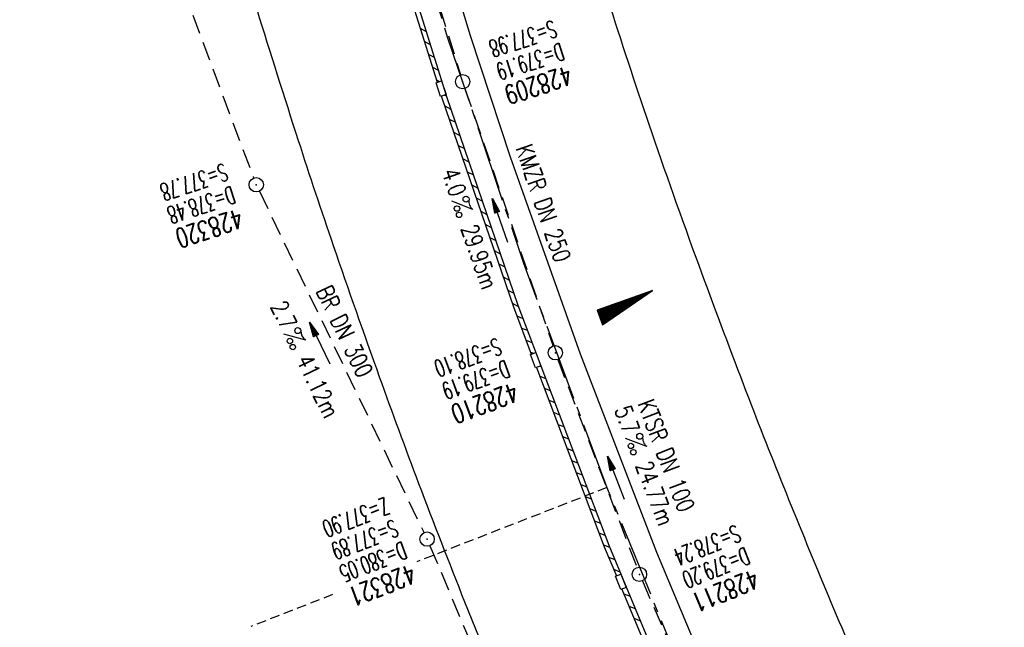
# Model space of a CAD drawing. Extents: x 450316 to 454644, y 428795 to 436505.
# Tile 14 of 256: x 452945 to 453048, y 429873 to 429936. Entities that reach past the tile are written whole.
import ezdxf
from ezdxf.enums import TextEntityAlignment as Align

# ---------------------------------------------------------------- set-up
doc = ezdxf.new("R2010")
doc.units = 0
doc.header["$LTSCALE"] = 2
doc.header["$MEASUREMENT"] = 0
for name, pattern in [('ACHSE', [5.5, 4, -0.5, 0.5, -0.5]), ('AUSGEZOGEN', [0]), ('GESTRICH-X2', [1.5, 1, -0.5]), ('GESTRICHELT', [0.75, 0.5, -0.25])]:
    doc.linetypes.add(name, pattern=pattern)
doc.layers.get('0').update_dxf_attribs({"linetype": 'CONTINUOUS'})
for name, color, linetype in [('ACHSETOP', 1, 'ACHSE'), ('FBR', 8, 'CONTINUOUS'), ('GEF', 1, 'AUSGEZOGEN'), ('HEKTOM', 1, 'GESTRICHELT'), ('KANAL', 7, 'GESTRICH-X2'), ('PFEIL', 7, 'CONTINUOUS'), ('RINNE', 8, 'CONTINUOUS'), ('SCHACHTNR', 6, 'CONTINUOUS'), ('SCHSYMBOL', 7, 'CONTINUOUS'), ('TEXTO', 4, 'CONTINUOUS'), ('TEXTU', 4, 'CONTINUOUS')]:
    doc.layers.add(name, color=color, linetype=linetype)
doc.styles.add('ROMANS', font='romans.shx', dxfattribs={"width": 0.8})

# ---------------------------------------------------------------- blocks, each defined once
blk = doc.blocks.new('GST')
at = {"color": 0}
blk.add_circle((0, 0), 0.75, dxfattribs=at)
blk.add_point((0, 0), dxfattribs=at)
blk = doc.blocks.new('10')
blk.add_blockref('GST', (0, 0))
blk = doc.blocks.new('PROM')
blk.add_line((1.57, 1.82), (0.02, 0.02))
for centre, radius in [((0.32, 1.51), 0.317), ((0.94, 0.29), 0.283), ((1.64, 0.29), 0.283)]:
    blk.add_circle(centre, radius)
blk.add_arc((0.99, 2.68), 1.03, 239.1414, 303.3549)
blk = doc.blocks.new('PFEIL2')
at = {"color": 0}
for p, q in [((0.88, 0), (-2.4, -0.01)), ((0.88, -0.27), (0.88, 0.28)), ((0.88, 0.28), (2.43, 0.01)), ((0.91, 0.27), (0.88, 0.26)), ((0.97, 0.26), (0.88, 0.25)), ((1.02, 0.25), (0.88, 0.23)), ((1.07, 0.24), (0.88, 0.21)), ((1.13, 0.23), (0.88, 0.19)), ((1.18, 0.22), (0.88, 0.17)), ((1.24, 0.21), (0.88, 0.15)), ((1.29, 0.21), (0.88, 0.14)), ((1.34, 0.2), (0.88, 0.12)), ((1.4, 0.19), (0.88, 0.1)), ((1.45, 0.18), (0.88, 0.08)), ((1.51, 0.17), (0.88, 0.06)), ((1.56, 0.16), (0.88, 0.04)), ((1.61, 0.15), (0.88, 0.02)), ((1.67, 0.14), (0.88, 0.01)), ((1.72, 0.13), (0.88, -0.01)), ((1.78, 0.12), (0.88, -0.03)), ((1.83, 0.11), (0.88, -0.05)), ((1.88, 0.1), (0.88, -0.07)), ((1.94, 0.09), (0.88, -0.09)), ((2.05, 0.08), (0.88, -0.12)), ((1.99, 0.08), (0.88, -0.11)), ((2.1, 0.07), (0.88, -0.14)), ((2.15, 0.06), (0.88, -0.16)), ((2.21, 0.05), (0.88, -0.18)), ((2.26, 0.04), (0.88, -0.2)), ((2.32, 0.03), (0.88, -0.22)), ((2.37, 0.02), (0.88, -0.23)), ((2.42, 0.01), (0.88, -0.25)), ((2.43, 0.01), (0.88, -0.27))]:
    blk.add_line(p, q, dxfattribs=at)
blk = doc.blocks.new('*X33')
at = {"color": 0}
for p, q in [((725.83, 193.84), (727.44, 195.45)), ((725.83, 193.85), (727.43, 195.45)), ((725.83, 193.86), (727.42, 195.45)), ((725.83, 193.87), (727.41, 195.45)), ((725.83, 193.88), (727.4, 195.45)), ((725.83, 193.89), (727.39, 195.45)), ((725.83, 193.9), (727.38, 195.45)), ((725.83, 193.91), (727.37, 195.45)), ((725.83, 193.91), (727.37, 195.45)), ((725.83, 193.92), (727.36, 195.45)), ((725.83, 193.93), (727.35, 195.45)), ((725.83, 193.94), (727.34, 195.45)), ((725.83, 193.95), (727.33, 195.45)), ((725.83, 193.96), (727.32, 195.45)), ((725.83, 193.97), (727.31, 195.45)), ((725.83, 193.98), (727.3, 195.45)), ((725.83, 193.99), (727.29, 195.45)), ((725.83, 193.99), (727.29, 195.45)), ((725.83, 194), (727.28, 195.45)), ((725.83, 194.01), (727.27, 195.45)), ((725.83, 194.02), (727.26, 195.45)), ((725.83, 194.03), (727.25, 195.45)), ((725.83, 194.04), (727.24, 195.45)), ((725.83, 194.05), (727.23, 195.45)), ((725.83, 194.06), (727.22, 195.45)), ((725.83, 194.06), (727.21, 195.45)), ((725.83, 194.07), (727.21, 195.45)), ((725.83, 194.08), (727.2, 195.45)), ((725.83, 194.09), (727.19, 195.45)), ((725.83, 194.1), (727.18, 195.45)), ((725.83, 194.11), (727.17, 195.45)), ((725.83, 194.12), (727.16, 195.45)), ((725.83, 194.13), (727.15, 195.45)), ((725.83, 194.14), (727.14, 195.45)), ((725.83, 194.14), (727.14, 195.45)), ((725.83, 194.15), (727.13, 195.45)), ((725.83, 194.16), (727.12, 195.45)), ((725.83, 194.17), (727.11, 195.45)), ((725.83, 194.18), (727.1, 195.45)), ((725.83, 194.19), (727.09, 195.45)), ((725.83, 194.2), (727.08, 195.45)), ((725.83, 194.21), (727.07, 195.45)), ((725.83, 194.21), (727.06, 195.45)), ((725.83, 194.22), (727.06, 195.45)), ((725.83, 194.23), (727.05, 195.45)), ((725.83, 194.24), (727.04, 195.45)), ((725.83, 194.25), (727.03, 195.45)), ((725.83, 194.26), (727.02, 195.45)), ((725.83, 194.27), (727.01, 195.45)), ((725.83, 194.28), (727, 195.45)), ((725.83, 194.29), (726.99, 195.45)), ((725.83, 194.29), (726.99, 195.45)), ((725.83, 194.3), (726.98, 195.45)), ((725.83, 194.31), (726.97, 195.45)), ((725.83, 194.32), (726.96, 195.45)), ((725.83, 194.33), (726.95, 195.45)), ((725.83, 194.34), (726.94, 195.45)), ((725.83, 194.35), (726.93, 195.45)), ((725.83, 194.36), (726.92, 195.45)), ((725.83, 194.37), (726.91, 195.45)), ((725.83, 194.37), (726.91, 195.45)), ((725.83, 194.38), (726.9, 195.45)), ((725.83, 194.39), (726.89, 195.45)), ((725.83, 194.4), (726.88, 195.45)), ((725.83, 194.41), (726.87, 195.45)), ((725.83, 194.42), (726.86, 195.45)), ((725.83, 194.43), (726.85, 195.45)), ((725.83, 194.44), (726.84, 195.45)), ((725.83, 194.44), (726.83, 195.45)), ((725.83, 194.45), (726.83, 195.45)), ((725.83, 194.46), (726.82, 195.45)), ((725.83, 194.47), (726.81, 195.45)), ((725.83, 194.48), (726.8, 195.45)), ((725.83, 194.49), (726.79, 195.45)), ((725.83, 194.5), (726.78, 195.45)), ((725.83, 194.51), (726.77, 195.45)), ((725.83, 194.52), (726.76, 195.45)), ((725.83, 194.52), (726.76, 195.45)), ((725.83, 194.53), (726.75, 195.45)), ((725.83, 194.54), (726.74, 195.45)), ((725.83, 194.55), (726.73, 195.45)), ((725.83, 194.56), (726.72, 195.45)), ((725.83, 194.57), (726.71, 195.45)), ((725.83, 194.58), (726.7, 195.45)), ((725.83, 194.59), (726.69, 195.45)), ((725.83, 194.59), (726.68, 195.45)), ((725.83, 194.6), (726.68, 195.45)), ((725.83, 194.61), (726.67, 195.45)), ((725.83, 194.62), (726.66, 195.45)), ((725.83, 194.63), (726.65, 195.45)), ((725.83, 194.64), (726.64, 195.45)), ((725.83, 194.65), (726.63, 195.45)), ((725.83, 194.66), (726.62, 195.45)), ((725.83, 194.67), (726.61, 195.45)), ((725.83, 194.67), (726.61, 195.45)), ((725.83, 194.68), (726.6, 195.45)), ((725.83, 194.69), (726.59, 195.45)), ((725.83, 194.7), (726.58, 195.45)), ((725.83, 194.71), (726.57, 195.45)), ((725.83, 194.72), (726.56, 195.45)), ((725.83, 194.73), (726.55, 195.45)), ((725.83, 194.74), (726.54, 195.45)), ((725.83, 194.75), (726.53, 195.45)), ((725.83, 194.75), (726.53, 195.45)), ((725.83, 194.76), (726.52, 195.45)), ((725.83, 194.77), (726.51, 195.45)), ((725.83, 194.78), (726.5, 195.45)), ((725.83, 194.79), (726.49, 195.45)), ((725.83, 194.8), (726.48, 195.45)), ((725.83, 194.81), (726.47, 195.45)), ((725.83, 194.82), (726.46, 195.45)), ((725.83, 194.82), (726.45, 195.45)), ((725.83, 194.83), (726.45, 195.45)), ((725.83, 194.84), (726.44, 195.45)), ((725.83, 194.85), (726.43, 195.45)), ((725.83, 194.86), (726.42, 195.45)), ((725.83, 194.87), (726.41, 195.45)), ((725.83, 194.88), (726.4, 195.45)), ((725.83, 194.89), (726.39, 195.45)), ((725.83, 194.9), (726.38, 195.45)), ((725.83, 194.9), (726.38, 195.45)), ((725.83, 194.91), (726.37, 195.45)), ((725.83, 194.92), (726.36, 195.45)), ((725.83, 194.93), (726.35, 195.45)), ((725.83, 194.94), (726.34, 195.45)), ((725.83, 194.95), (726.33, 195.45)), ((725.83, 194.96), (726.32, 195.45)), ((725.83, 194.97), (726.31, 195.45)), ((725.83, 194.98), (726.3, 195.45)), ((725.83, 194.98), (726.3, 195.45)), ((725.83, 194.99), (726.29, 195.45)), ((725.83, 195), (726.28, 195.45)), ((725.83, 195.01), (726.27, 195.45)), ((725.83, 195.02), (726.26, 195.45)), ((725.83, 195.03), (726.25, 195.45)), ((725.83, 195.04), (726.24, 195.45)), ((725.83, 195.05), (726.23, 195.45)), ((725.83, 195.05), (726.22, 195.45)), ((725.83, 195.06), (726.22, 195.45)), ((725.83, 195.07), (726.21, 195.45)), ((725.83, 195.08), (726.2, 195.45)), ((725.83, 195.09), (726.19, 195.45)), ((725.83, 195.1), (726.18, 195.45)), ((725.83, 195.11), (726.17, 195.45)), ((725.83, 195.12), (726.16, 195.45)), ((725.83, 195.13), (726.15, 195.45)), ((725.83, 195.13), (726.15, 195.45)), ((725.83, 195.14), (726.14, 195.45)), ((725.83, 195.15), (726.13, 195.45)), ((725.83, 195.16), (726.12, 195.45)), ((725.83, 195.17), (726.11, 195.45)), ((725.83, 195.18), (726.1, 195.45)), ((725.83, 195.19), (726.09, 195.45)), ((725.83, 195.2), (726.08, 195.45)), ((725.83, 195.2), (726.07, 195.45)), ((725.83, 195.21), (726.07, 195.45)), ((725.83, 195.22), (726.06, 195.45)), ((725.83, 195.23), (726.05, 195.45)), ((725.83, 195.24), (726.04, 195.45)), ((725.83, 195.25), (726.03, 195.45)), ((725.83, 195.26), (726.02, 195.45)), ((725.83, 195.27), (726.01, 195.45)), ((725.83, 195.28), (726, 195.45)), ((725.83, 195.28), (726, 195.45)), ((725.83, 195.29), (725.99, 195.45)), ((725.83, 195.3), (725.98, 195.45)), ((725.83, 195.31), (725.97, 195.45)), ((725.83, 195.32), (725.96, 195.45)), ((725.83, 195.33), (725.95, 195.45)), ((725.83, 195.34), (725.94, 195.45)), ((725.83, 195.35), (725.93, 195.45)), ((725.83, 195.36), (725.92, 195.45)), ((725.83, 195.36), (725.92, 195.45)), ((725.83, 195.37), (725.91, 195.45)), ((725.83, 195.38), (725.9, 195.45)), ((725.83, 195.39), (725.89, 195.45)), ((725.83, 195.4), (725.88, 195.45)), ((725.83, 195.41), (725.87, 195.45)), ((725.83, 195.42), (725.86, 195.45)), ((725.83, 195.43), (725.85, 195.45)), ((725.83, 195.43), (725.84, 195.45)), ((725.83, 195.44), (725.84, 195.45)), ((725.83, 193.83), (727.43, 195.43)), ((725.83, 193.82), (727.43, 195.42)), ((725.83, 193.81), (727.43, 195.41)), ((725.83, 193.8), (727.42, 195.4)), ((725.83, 193.79), (727.42, 195.38)), ((725.83, 193.78), (727.42, 195.37)), ((725.83, 193.77), (727.41, 195.36)), ((725.83, 193.76), (727.41, 195.35)), ((725.83, 193.76), (727.41, 195.34)), ((725.83, 193.75), (727.4, 195.32)), ((725.83, 193.74), (727.4, 195.31)), ((725.83, 193.73), (727.4, 195.3)), ((725.83, 193.72), (727.4, 195.29)), ((725.83, 193.71), (727.39, 195.28)), ((725.83, 193.7), (727.39, 195.26)), ((725.83, 193.69), (727.39, 195.25)), ((725.83, 193.68), (727.38, 195.24)), ((725.83, 193.68), (727.38, 195.23)), ((725.83, 193.67), (727.38, 195.22)), ((725.83, 193.66), (727.37, 195.2)), ((725.83, 193.65), (727.37, 195.19)), ((725.83, 193.64), (727.37, 195.18)), ((725.83, 193.63), (727.36, 195.17)), ((725.83, 193.62), (727.36, 195.16)), ((725.83, 193.61), (727.36, 195.14)), ((725.83, 193.61), (727.35, 195.13)), ((725.83, 193.6), (727.35, 195.12)), ((725.83, 193.59), (727.35, 195.11)), ((725.83, 193.58), (727.34, 195.1)), ((725.83, 193.57), (727.34, 195.08)), ((725.83, 193.56), (727.34, 195.07)), ((725.83, 193.55), (727.34, 195.06)), ((725.83, 193.54), (727.33, 195.05)), ((725.83, 193.53), (727.33, 195.04)), ((725.83, 193.53), (727.33, 195.02)), ((725.83, 193.52), (727.32, 195.01)), ((725.83, 193.51), (727.32, 195)), ((725.83, 193.5), (727.32, 194.99)), ((725.83, 193.49), (727.31, 194.98)), ((725.83, 193.48), (727.31, 194.96)), ((725.83, 193.47), (727.31, 194.95)), ((725.83, 193.46), (727.3, 194.94)), ((725.83, 193.45), (727.3, 194.93)), ((725.83, 193.45), (727.3, 194.92)), ((725.83, 193.44), (727.29, 194.91)), ((725.83, 193.43), (727.29, 194.89)), ((725.83, 193.42), (727.29, 194.88)), ((725.83, 193.41), (727.29, 194.87)), ((725.83, 193.4), (727.28, 194.86)), ((725.83, 193.39), (727.28, 194.85)), ((725.83, 193.38), (727.28, 194.83)), ((725.83, 193.38), (727.27, 194.82)), ((725.83, 193.37), (727.27, 194.81)), ((725.83, 193.36), (727.27, 194.8)), ((725.83, 193.35), (727.26, 194.79)), ((725.83, 193.34), (727.26, 194.77)), ((725.83, 193.33), (727.26, 194.76)), ((725.83, 193.32), (727.25, 194.75)), ((725.83, 193.31), (727.25, 194.74)), ((725.83, 193.3), (727.25, 194.73)), ((725.83, 193.3), (727.24, 194.71)), ((725.83, 193.29), (727.24, 194.7)), ((725.83, 193.28), (727.24, 194.69)), ((725.83, 193.27), (727.23, 194.68)), ((725.83, 193.26), (727.23, 194.67)), ((725.83, 193.25), (727.23, 194.65)), ((725.83, 193.24), (727.23, 194.64)), ((725.83, 193.23), (727.22, 194.63)), ((725.83, 193.22), (727.22, 194.62)), ((725.83, 193.22), (727.22, 194.61)), ((725.83, 193.21), (727.21, 194.59)), ((725.83, 193.2), (727.21, 194.58)), ((725.83, 193.19), (727.21, 194.57)), ((725.83, 193.18), (727.2, 194.56)), ((725.83, 193.17), (727.2, 194.55)), ((725.83, 193.16), (727.2, 194.53)), ((725.83, 193.15), (727.19, 194.52)), ((725.83, 193.15), (727.19, 194.51)), ((725.83, 193.14), (727.19, 194.5)), ((725.83, 193.13), (727.18, 194.49)), ((725.83, 193.12), (727.18, 194.47)), ((725.83, 193.11), (727.18, 194.46)), ((725.83, 193.1), (727.17, 194.45)), ((725.83, 193.09), (727.17, 194.44)), ((725.83, 193.08), (727.17, 194.43)), ((725.83, 193.07), (727.17, 194.41)), ((725.83, 193.07), (727.16, 194.4)), ((725.83, 193.06), (727.16, 194.39)), ((725.83, 193.05), (727.16, 194.38)), ((725.83, 193.04), (727.15, 194.37)), ((725.83, 193.03), (727.15, 194.35)), ((725.83, 193.02), (727.15, 194.34)), ((725.83, 193.01), (727.14, 194.33)), ((725.83, 193), (727.14, 194.32)), ((725.83, 193), (727.14, 194.31)), ((725.83, 192.99), (727.13, 194.29)), ((725.83, 192.98), (727.13, 194.28)), ((725.83, 192.97), (727.13, 194.27)), ((725.83, 192.96), (727.12, 194.26)), ((725.83, 192.95), (727.12, 194.25)), ((725.83, 192.94), (727.12, 194.23)), ((725.83, 192.93), (727.11, 194.22)), ((725.83, 192.92), (727.11, 194.21)), ((725.83, 192.92), (727.11, 194.2)), ((725.83, 192.91), (727.11, 194.19)), ((725.83, 192.9), (727.1, 194.17)), ((725.83, 192.89), (727.1, 194.16)), ((725.83, 192.88), (727.1, 194.15)), ((725.83, 192.87), (727.09, 194.14)), ((725.83, 192.86), (727.09, 194.13)), ((725.83, 192.85), (727.09, 194.11)), ((725.83, 192.84), (727.08, 194.1)), ((725.83, 192.84), (727.08, 194.09)), ((725.83, 192.83), (727.08, 194.08)), ((725.83, 192.82), (727.07, 194.07)), ((725.83, 192.81), (727.07, 194.05)), ((725.83, 192.8), (727.07, 194.04)), ((725.83, 192.79), (727.06, 194.03)), ((725.83, 192.78), (727.06, 194.02)), ((725.83, 192.77), (727.06, 194.01)), ((725.83, 192.77), (727.05, 193.99)), ((725.83, 192.76), (727.05, 193.98)), ((725.83, 192.75), (727.05, 193.97)), ((725.83, 192.74), (727.05, 193.96)), ((725.83, 192.73), (727.04, 193.95)), ((725.83, 192.72), (727.04, 193.93)), ((725.83, 192.71), (727.04, 193.92)), ((725.83, 192.7), (727.03, 193.91)), ((725.83, 192.69), (727.03, 193.9)), ((725.83, 192.69), (727.03, 193.89)), ((725.83, 192.68), (727.02, 193.87)), ((725.83, 192.67), (727.02, 193.86)), ((725.83, 192.66), (727.02, 193.85)), ((725.83, 192.65), (727.01, 193.84)), ((725.83, 192.64), (727.01, 193.83)), ((725.83, 192.63), (727.01, 193.81)), ((725.83, 192.62), (727, 193.8)), ((725.83, 192.62), (727, 193.79)), ((725.83, 192.61), (727, 193.78)), ((725.83, 192.6), (726.99, 193.77)), ((725.83, 192.59), (726.99, 193.75)), ((725.83, 192.58), (726.99, 193.74)), ((725.83, 192.57), (726.99, 193.73)), ((725.83, 192.56), (726.98, 193.72)), ((725.83, 192.55), (726.98, 193.71)), ((725.83, 192.54), (726.98, 193.69)), ((725.83, 192.54), (726.97, 193.68)), ((725.83, 192.53), (726.97, 193.67)), ((725.83, 192.52), (726.97, 193.66)), ((725.83, 192.51), (726.96, 193.65)), ((725.83, 192.5), (726.96, 193.63)), ((725.83, 192.49), (726.96, 193.62)), ((725.83, 192.48), (726.95, 193.61)), ((725.83, 192.47), (726.95, 193.6)), ((725.83, 192.46), (726.95, 193.59)), ((725.83, 192.46), (726.94, 193.57)), ((725.83, 192.45), (726.94, 193.56)), ((725.83, 192.44), (726.94, 193.55)), ((725.83, 192.43), (726.94, 193.54)), ((725.83, 192.42), (726.93, 193.53)), ((725.83, 192.41), (726.93, 193.51)), ((725.83, 192.4), (726.93, 193.5)), ((725.83, 192.39), (726.92, 193.49)), ((725.83, 192.39), (726.92, 193.48)), ((725.83, 192.38), (726.92, 193.47)), ((725.83, 192.37), (726.91, 193.45)), ((725.83, 192.36), (726.91, 193.44)), ((725.83, 192.35), (726.91, 193.43)), ((725.83, 192.34), (726.9, 193.42)), ((725.83, 192.33), (726.9, 193.41)), ((725.83, 192.32), (726.9, 193.39)), ((725.83, 192.31), (726.89, 193.38)), ((725.83, 192.31), (726.89, 193.37)), ((725.83, 192.3), (726.89, 193.36)), ((725.83, 192.29), (726.88, 193.35)), ((725.83, 192.28), (726.88, 193.33)), ((725.83, 192.27), (726.88, 193.32)), ((725.83, 192.26), (726.88, 193.31)), ((725.83, 192.25), (726.87, 193.3)), ((725.83, 192.24), (726.87, 193.29)), ((725.83, 192.24), (726.87, 193.27)), ((725.83, 192.23), (726.86, 193.26)), ((725.83, 192.22), (726.86, 193.25)), ((725.83, 192.21), (726.86, 193.24)), ((725.83, 192.2), (726.85, 193.23)), ((725.83, 192.19), (726.85, 193.21)), ((725.83, 192.18), (726.85, 193.2)), ((725.83, 192.17), (726.84, 193.19)), ((725.83, 192.16), (726.84, 193.18)), ((725.83, 192.16), (726.84, 193.17)), ((725.83, 192.15), (726.83, 193.15)), ((725.83, 192.14), (726.83, 193.14)), ((725.83, 192.13), (726.83, 193.13)), ((725.83, 192.12), (726.82, 193.12)), ((725.83, 192.11), (726.82, 193.11)), ((725.83, 192.1), (726.82, 193.09)), ((725.83, 192.09), (726.82, 193.08)), ((725.83, 192.08), (726.81, 193.07)), ((725.83, 192.08), (726.81, 193.06)), ((725.83, 192.07), (726.81, 193.05)), ((725.83, 192.06), (726.8, 193.03)), ((725.83, 192.05), (726.8, 193.02)), ((725.83, 192.04), (726.8, 193.01)), ((725.83, 192.03), (726.79, 193)), ((725.83, 192.02), (726.79, 192.99)), ((725.83, 192.01), (726.79, 192.97)), ((725.83, 192.01), (726.78, 192.96)), ((725.83, 192), (726.78, 192.95)), ((725.83, 191.99), (726.78, 192.94)), ((725.83, 191.98), (726.77, 192.93)), ((725.83, 191.97), (726.77, 192.91)), ((725.83, 191.96), (726.77, 192.9)), ((725.83, 191.95), (726.76, 192.89)), ((725.83, 191.94), (726.76, 192.88)), ((725.83, 191.93), (726.76, 192.87)), ((725.83, 191.93), (726.76, 192.85)), ((725.83, 191.92), (726.75, 192.84)), ((725.83, 191.91), (726.75, 192.83)), ((725.83, 191.9), (726.75, 192.82)), ((725.83, 191.89), (726.74, 192.81)), ((725.83, 191.88), (726.74, 192.79)), ((725.83, 191.87), (726.74, 192.78)), ((725.83, 191.86), (726.73, 192.77)), ((725.83, 191.85), (726.73, 192.76)), ((725.83, 191.85), (726.73, 192.75)), ((725.83, 191.84), (726.72, 192.73)), ((725.83, 191.83), (726.72, 192.72)), ((725.83, 191.82), (726.72, 192.71)), ((725.83, 191.81), (726.71, 192.7)), ((725.83, 191.8), (726.71, 192.69)), ((725.83, 191.79), (726.71, 192.67)), ((725.83, 191.78), (726.7, 192.66)), ((725.83, 191.78), (726.7, 192.65)), ((725.83, 191.77), (726.7, 192.64)), ((725.83, 191.76), (726.7, 192.63)), ((725.83, 191.75), (726.69, 192.61)), ((725.83, 191.74), (726.69, 192.6)), ((725.83, 191.73), (726.69, 192.59)), ((725.83, 191.72), (726.68, 192.58)), ((725.83, 191.71), (726.68, 192.57)), ((725.83, 191.7), (726.68, 192.55)), ((725.83, 191.7), (726.67, 192.54)), ((725.83, 191.69), (726.67, 192.53)), ((725.83, 191.68), (726.67, 192.52)), ((725.83, 191.67), (726.66, 192.51)), ((725.83, 191.66), (726.66, 192.49)), ((725.83, 191.65), (726.66, 192.48)), ((725.83, 191.64), (726.65, 192.47)), ((725.83, 191.63), (726.65, 192.46)), ((725.83, 191.63), (726.65, 192.45)), ((725.83, 191.62), (726.64, 192.43)), ((725.83, 191.61), (726.64, 192.42)), ((725.83, 191.6), (726.64, 192.41)), ((725.83, 191.59), (726.64, 192.4)), ((725.83, 191.58), (726.63, 192.39)), ((725.83, 191.57), (726.63, 192.37)), ((725.83, 191.56), (726.63, 192.36)), ((725.83, 191.55), (726.62, 192.35)), ((725.83, 191.55), (726.62, 192.34)), ((725.83, 191.54), (726.62, 192.33)), ((725.83, 191.53), (726.61, 192.31)), ((725.83, 191.52), (726.61, 192.3)), ((725.83, 191.51), (726.61, 192.29)), ((725.83, 191.5), (726.6, 192.28)), ((725.83, 191.49), (726.6, 192.27)), ((725.83, 191.48), (726.6, 192.25)), ((725.83, 191.47), (726.59, 192.24)), ((725.83, 191.47), (726.59, 192.23)), ((725.83, 191.46), (726.59, 192.22)), ((725.83, 191.45), (726.59, 192.21)), ((725.83, 191.44), (726.58, 192.19)), ((725.83, 191.43), (726.58, 192.18)), ((725.83, 191.42), (726.58, 192.17)), ((725.83, 191.41), (726.57, 192.16)), ((725.83, 191.4), (726.57, 192.15)), ((725.83, 191.4), (726.57, 192.13)), ((725.83, 191.39), (726.56, 192.12)), ((725.83, 191.38), (726.56, 192.11)), ((725.83, 191.37), (726.56, 192.1)), ((725.83, 191.36), (726.55, 192.09)), ((725.83, 191.35), (726.55, 192.07)), ((725.83, 191.34), (726.55, 192.06)), ((725.83, 191.33), (726.54, 192.05)), ((725.83, 191.32), (726.54, 192.04)), ((725.83, 191.32), (726.54, 192.03)), ((725.83, 191.31), (726.53, 192.01)), ((725.83, 191.3), (726.53, 192)), ((725.83, 191.29), (726.53, 191.99)), ((725.83, 191.28), (726.53, 191.98)), ((725.83, 191.27), (726.52, 191.97)), ((725.83, 191.26), (726.52, 191.95)), ((725.83, 191.25), (726.52, 191.94)), ((725.83, 191.25), (726.51, 191.93)), ((725.83, 191.24), (726.51, 191.92)), ((725.83, 191.23), (726.51, 191.91)), ((725.83, 191.22), (726.5, 191.89)), ((725.83, 191.21), (726.5, 191.88)), ((725.83, 191.2), (726.5, 191.87)), ((725.83, 191.19), (726.49, 191.86)), ((725.83, 191.18), (726.49, 191.85)), ((725.83, 191.17), (726.49, 191.84)), ((725.83, 191.17), (726.48, 191.82)), ((725.83, 191.16), (726.48, 191.81)), ((725.83, 191.15), (726.48, 191.8)), ((725.83, 191.14), (726.47, 191.79)), ((725.83, 191.13), (726.47, 191.78)), ((725.83, 191.12), (726.47, 191.76)), ((725.83, 191.11), (726.47, 191.75)), ((725.83, 191.1), (726.46, 191.74)), ((725.83, 191.09), (726.46, 191.73)), ((725.83, 191.09), (726.46, 191.72)), ((725.83, 191.08), (726.45, 191.7)), ((725.83, 191.07), (726.45, 191.69)), ((725.83, 191.06), (726.45, 191.68)), ((725.83, 191.05), (726.44, 191.67)), ((725.83, 191.04), (726.44, 191.66)), ((725.83, 191.03), (726.44, 191.64)), ((725.83, 191.02), (726.43, 191.63)), ((725.83, 191.02), (726.43, 191.62)), ((725.83, 191.01), (726.43, 191.61)), ((725.83, 191), (726.42, 191.6)), ((725.83, 190.99), (726.42, 191.58)), ((725.83, 190.98), (726.42, 191.57)), ((725.83, 190.97), (726.41, 191.56)), ((725.83, 190.96), (726.41, 191.55)), ((725.83, 190.95), (726.41, 191.54)), ((725.83, 190.94), (726.41, 191.52)), ((725.83, 190.94), (726.4, 191.51)), ((725.83, 190.93), (726.4, 191.5)), ((725.83, 190.92), (726.4, 191.49)), ((725.83, 190.91), (726.39, 191.48)), ((725.83, 190.9), (726.39, 191.46)), ((725.83, 190.89), (726.39, 191.45)), ((725.83, 190.88), (726.38, 191.44)), ((725.83, 190.87), (726.38, 191.43)), ((725.83, 190.87), (726.38, 191.42)), ((725.83, 190.86), (726.37, 191.4)), ((725.83, 190.85), (726.37, 191.39)), ((725.83, 190.84), (726.37, 191.38)), ((725.83, 190.83), (726.36, 191.37)), ((725.83, 190.82), (726.36, 191.36)), ((725.83, 190.81), (726.36, 191.34)), ((725.83, 190.8), (726.35, 191.33)), ((725.83, 190.79), (726.35, 191.32)), ((725.83, 190.79), (726.35, 191.31)), ((725.83, 190.78), (726.35, 191.3)), ((725.83, 190.77), (726.34, 191.28)), ((725.83, 190.76), (726.34, 191.27)), ((725.83, 190.75), (726.34, 191.26)), ((725.83, 190.74), (726.33, 191.25)), ((725.83, 190.73), (726.33, 191.24)), ((725.83, 190.72), (726.33, 191.22)), ((725.83, 190.71), (726.32, 191.21)), ((725.83, 190.71), (726.32, 191.2)), ((725.83, 190.7), (726.32, 191.19)), ((725.83, 190.69), (726.31, 191.18)), ((725.83, 190.68), (726.31, 191.16)), ((725.83, 190.67), (726.31, 191.15)), ((725.83, 190.66), (726.3, 191.14)), ((725.83, 190.65), (726.3, 191.13)), ((725.83, 190.64), (726.3, 191.12)), ((725.83, 190.64), (726.29, 191.1)), ((725.83, 190.63), (726.29, 191.09)), ((725.83, 190.62), (726.29, 191.08)), ((725.83, 190.61), (726.29, 191.07)), ((725.83, 190.6), (726.28, 191.06)), ((725.83, 190.59), (726.28, 191.04)), ((725.83, 190.58), (726.28, 191.03)), ((725.83, 190.57), (726.27, 191.02)), ((725.83, 190.56), (726.27, 191.01)), ((725.83, 190.56), (726.27, 191)), ((725.83, 190.55), (726.26, 190.98)), ((725.83, 190.54), (726.26, 190.97)), ((725.83, 190.53), (726.26, 190.96)), ((725.83, 190.52), (726.25, 190.95)), ((725.83, 190.51), (726.25, 190.94)), ((725.83, 190.5), (726.25, 190.92)), ((725.83, 190.49), (726.24, 190.91)), ((725.83, 190.48), (726.24, 190.9)), ((725.83, 190.48), (726.24, 190.89)), ((725.83, 190.47), (726.24, 190.88)), ((725.83, 190.46), (726.23, 190.86)), ((725.83, 190.45), (726.23, 190.85)), ((725.83, 190.44), (726.23, 190.84)), ((725.83, 190.43), (726.22, 190.83)), ((725.83, 190.42), (726.22, 190.82)), ((725.83, 190.41), (726.22, 190.8)), ((725.83, 190.41), (726.21, 190.79)), ((725.83, 190.4), (726.21, 190.78)), ((725.83, 190.39), (726.21, 190.77)), ((725.83, 190.38), (726.2, 190.76)), ((725.83, 190.37), (726.2, 190.74)), ((725.83, 190.36), (726.2, 190.73)), ((725.83, 190.35), (726.19, 190.72)), ((725.83, 190.34), (726.19, 190.71)), ((725.83, 190.33), (726.19, 190.7)), ((725.83, 190.33), (726.18, 190.68)), ((725.83, 190.32), (726.18, 190.67)), ((725.83, 190.31), (726.18, 190.66)), ((725.83, 190.3), (726.18, 190.65)), ((725.83, 190.29), (726.17, 190.64)), ((725.83, 190.28), (726.17, 190.62)), ((725.83, 190.27), (726.17, 190.61)), ((725.83, 190.26), (726.16, 190.6)), ((725.83, 190.26), (726.16, 190.59)), ((725.83, 190.25), (726.16, 190.58)), ((725.83, 190.24), (726.15, 190.56)), ((725.83, 190.23), (726.15, 190.55)), ((725.83, 190.22), (726.15, 190.54)), ((725.83, 190.21), (726.14, 190.53)), ((725.83, 190.2), (726.14, 190.52)), ((725.83, 190.19), (726.14, 190.5)), ((725.83, 190.18), (726.13, 190.49)), ((725.83, 190.18), (726.13, 190.48)), ((725.83, 190.17), (726.13, 190.47)), ((725.83, 190.16), (726.12, 190.46)), ((725.83, 190.15), (726.12, 190.44)), ((725.83, 190.14), (726.12, 190.43)), ((725.83, 190.13), (726.12, 190.42)), ((725.83, 190.12), (726.11, 190.41)), ((725.83, 190.11), (726.11, 190.4)), ((725.83, 190.1), (726.11, 190.38)), ((725.83, 190.1), (726.1, 190.37)), ((725.83, 190.09), (726.1, 190.36)), ((725.83, 190.08), (726.1, 190.35)), ((725.83, 190.07), (726.09, 190.34)), ((725.83, 190.06), (726.09, 190.32)), ((725.83, 190.05), (726.09, 190.31)), ((725.83, 190.04), (726.08, 190.3)), ((725.83, 190.03), (726.08, 190.29)), ((725.83, 190.03), (726.08, 190.28)), ((725.83, 190.02), (726.07, 190.26)), ((725.83, 190.01), (726.07, 190.25)), ((725.83, 190), (726.07, 190.24)), ((725.83, 189.99), (726.06, 190.23)), ((725.83, 189.98), (726.06, 190.22)), ((725.83, 189.97), (726.06, 190.2)), ((725.83, 189.96), (726.06, 190.19)), ((725.83, 189.95), (726.05, 190.18)), ((725.83, 189.95), (726.05, 190.17)), ((725.83, 189.94), (726.05, 190.16)), ((725.83, 189.93), (726.04, 190.14)), ((725.83, 189.92), (726.04, 190.13)), ((725.83, 189.91), (726.04, 190.12)), ((725.83, 189.9), (726.03, 190.11)), ((725.83, 189.89), (726.03, 190.1)), ((725.83, 189.88), (726.03, 190.08)), ((725.83, 189.88), (726.02, 190.07)), ((725.83, 189.87), (726.02, 190.06)), ((725.83, 189.86), (726.02, 190.05)), ((725.83, 189.85), (726.01, 190.04)), ((725.83, 189.84), (726.01, 190.02)), ((725.83, 189.83), (726.01, 190.01)), ((725.83, 189.82), (726, 190)), ((725.83, 189.81), (726, 189.99)), ((725.83, 189.8), (726, 189.98)), ((725.83, 189.8), (726, 189.96)), ((725.83, 189.79), (725.99, 189.95)), ((725.83, 189.78), (725.99, 189.94)), ((725.83, 189.77), (725.99, 189.93)), ((725.83, 189.76), (725.98, 189.92)), ((725.83, 189.75), (725.98, 189.9)), ((725.83, 189.74), (725.98, 189.89)), ((725.83, 189.73), (725.97, 189.88)), ((725.83, 189.72), (725.97, 189.87)), ((725.83, 189.72), (725.97, 189.86)), ((725.83, 189.71), (725.96, 189.84)), ((725.83, 189.7), (725.96, 189.83)), ((725.83, 189.69), (725.96, 189.82)), ((725.83, 189.68), (725.95, 189.81)), ((725.83, 189.67), (725.95, 189.8)), ((725.83, 189.66), (725.95, 189.78)), ((725.83, 189.65), (725.94, 189.77)), ((725.83, 189.65), (725.94, 189.76)), ((725.83, 189.64), (725.94, 189.75)), ((725.83, 189.63), (725.94, 189.74)), ((725.83, 189.62), (725.93, 189.72)), ((725.83, 189.61), (725.93, 189.71)), ((725.83, 189.6), (725.93, 189.7)), ((725.83, 189.59), (725.92, 189.69)), ((725.83, 189.58), (725.92, 189.68)), ((725.83, 189.57), (725.92, 189.66)), ((725.83, 189.57), (725.91, 189.65)), ((725.83, 189.56), (725.91, 189.64)), ((725.83, 189.55), (725.91, 189.63)), ((725.83, 189.54), (725.9, 189.62)), ((725.83, 189.53), (725.9, 189.6)), ((725.83, 189.52), (725.9, 189.59)), ((725.83, 189.51), (725.89, 189.58)), ((725.83, 189.5), (725.89, 189.57)), ((725.83, 189.49), (725.89, 189.56)), ((725.83, 189.49), (725.89, 189.54)), ((725.83, 189.48), (725.88, 189.53)), ((725.83, 189.47), (725.88, 189.52)), ((725.83, 189.46), (725.88, 189.51)), ((725.83, 189.45), (725.87, 189.5)), ((725.83, 189.44), (725.87, 189.48)), ((725.83, 189.43), (725.87, 189.47)), ((725.83, 189.42), (725.86, 189.46)), ((725.83, 189.42), (725.86, 189.45)), ((725.83, 189.41), (725.86, 189.44)), ((725.83, 189.4), (725.85, 189.42)), ((725.83, 189.39), (725.85, 189.41)), ((725.83, 189.38), (725.85, 189.4)), ((725.83, 189.37), (725.84, 189.39)), ((725.83, 189.36), (725.84, 189.38)), ((725.83, 189.35), (725.84, 189.36)), ((725.83, 189.34), (725.83, 189.35)), ((725.83, 189.34), (725.83, 189.34))]:
    blk.add_line(p, q, dxfattribs=at)
blk = doc.blocks.new('GEF')
at = {"color": 0}
for p, q in [((0.01, 0.02), (0.01, 6.15)), ((1.62, 6.15), (0.01, 0.02)), ((0.01, 6.15), (1.62, 6.15))]:
    blk.add_line(p, q, dxfattribs=at)
blk.add_blockref('*X33', (-725.82, -189.3), dxfattribs=at)

msp = doc.modelspace()

# ---------------------------------------------------------------- linework, layer by layer
for points in [[(452989.21, 429930), (452989.68, 429928.57), (452989.12, 429928.39), (452988.66, 429929.82)], [(452999.07, 429901.63), (452999.59, 429900.22), (452999.04, 429900.01), (452998.52, 429901.42)], [(453007.96, 429878.45), (453008.52, 429877.06), (453007.98, 429876.84), (453007.42, 429878.23)]]:
    msp.add_lwpolyline(points, close=True)
at = {"layer": 'ACHSETOP', "flags": 128}
msp.add_lwpolyline([(452882.25, 430569.49), (452879.03, 430544.7), (452876.58, 430519.82), (452874.91, 430494.88), (452874.02, 430469.89), (452873.92, 430444.9), (452874.59, 430419.91), (452876.05, 430394.95), (452878.29, 430370.05), (452881.31, 430345.23), (452885.25, 430320.53), (452889.66, 430295.95), (452894.99, 430271.52), (452901.08, 430247.28), (452903.96, 430236.83), (452907.81, 430223.2), (452914.61, 430199.14), (452921.4, 430175.08), (452928.2, 430151.02), (452934.99, 430126.97), (452941.79, 430102.91), (452948.59, 430078.85), (452955.39, 430054.79), (452962.18, 430030.73), (452968.98, 430006.67), (452975.78, 429982.61), (452981.97, 429960.67), (452982.57, 429958.56), (452989.81, 429934.63), (452997.79, 429910.94), (453006.51, 429887.51), (453015.96, 429864.36), (453026.12, 429841.52), (453036.99, 429819.01), (453048.56, 429796.85), (453060.82, 429775.06), (453073.75, 429753.67), (453087.35, 429732.69), (453101.59, 429712.15), (453116.47, 429692.06), (453131.97, 429672.44), (453148.07, 429653.32), (453164.77, 429634.71), (453182.03, 429616.64), (453199.86, 429599.1), (453218.22, 429582.14), (453237.1, 429565.76), (453256.49, 429549.97), (453276.36, 429534.8), (453296.69, 429520.26), (453317.47, 429506.36), (453338.67, 429493.12), (453360.28, 429480.54), (453382.27, 429468.65), (453404.61, 429457.45), (453427.3, 429446.95), (453450.31, 429437.17), (453455.65, 429435.02), (453473.53, 429427.89), (453496.75, 429418.64), (453519.97, 429409.38), (453543.2, 429400.12), (453566.42, 429390.87), (453589.64, 429381.61), (453612.87, 429372.36), (453636.09, 429363.1), (453659.31, 429353.84), (453682.54, 429344.59), (453705.76, 429335.33), (453728.98, 429326.08), (453752.21, 429316.82), (453775.43, 429307.57), (453798.65, 429298.31), (453821.88, 429289.05), (453845.1, 429279.8), (453868.32, 429270.54), (453891.55, 429261.28), (453896.83, 429259.18), (453961.22, 429233.52, -0.000003), (453966.34, 429231.47, -0.000001), (453992.07, 429221.22, -0.003794), (454011.42, 429213.34, -0.001728), (454053.72, 429195.55, -0.007748), (454090.31, 429179.35, -0.005168), (454144.52, 429153.66, -0.006197), (454189.08, 429131.27, -0.006166), (454233.31, 429107.68, -0.005197), (454276.72, 429083.23, -0.005161), (454319.92, 429057.71, -0.004418), (454344.17, 429042.75, -0.003181), (454377.54, 429021.46, -0.001663), (454389.57, 429013.62)], format="xyb", dxfattribs=at)
at = {"layer": 'FBR', "flags": 128}
for points in [[(453276.71, 431178.63, -0.000118), (453287.06, 431188.26, -0.000276), (453291.49, 431192.36, -0.000001), (453311.41, 431210.82, -0.000243), (453311.47, 431210.88, -0.000468), (453320.71, 431219.4, 0.000406), (453331.34, 431229.21, 0.000197), (453340.22, 431237.43, -0.00015), (453349.11, 431245.64, -0.000461), (453368.01, 431263.09, 0.000541), (453384.11, 431277.95, 0.000242), (453392.43, 431285.66, -0.000279)], [(452982.36, 430022.41, 0.000099), (452986.6, 430007.43, 0.00045), (452988.51, 430000.7, -0.000179), (452993.34, 429983.74, -0.001026), (452995.98, 429974.4, 0.000761), (452999.52, 429961.81, 0.004954), (453002.19, 429952.73, 0.002983), (453006.86, 429937.73, 0.005874), (453011.21, 429924.57, 0.005241), (453016.41, 429909.94, 0.003663), (453021.06, 429897.57, 0.004242), (453025.25, 429886.94, 0.003142), (453029.66, 429876.21, 0.003136), (453034.22, 429865.51, 0.003859), (453039.58, 429853.39, 0.004498), (453044.36, 429843.07, 0.004072), (453049.25, 429832.95, 0.003723), (453054.77, 429821.97, 0.002908), (453060.38, 429811.19, 0.003972), (453064.59, 429803.35, 0.00351), (453069.12, 429795.22, 0.002954), (453074.62, 429785.63, 0.003102), (453080.47, 429775.72, 0.002854), (453086.95, 429765.03, 0.003811)]]:
    msp.add_lwpolyline(points, format="xyb", dxfattribs=at)
for points in [[(452958.85, 430051.24), (452973.17, 430000.39), (452985.61, 429956.45), (452992.21, 429934.76), (452996.38, 429922.08), (453003.71, 429901.49), (453011.7, 429880.75), (453020.65, 429859.36), (453030.98, 429836.58), (453042.26, 429813.67), (453053.73, 429792.29), (453066.89, 429769.33), (453080.35, 429747.57), (453085.99, 429738.92), (453097.58, 429721.76), (453107.99, 429706.98), (453108.52, 429705.95), (453111.07, 429702.47)], [(452962.16, 430023.18), (452969.19, 429998.31), (452976.65, 429971.98), (452983.1, 429949.55), (452989.73, 429928.39), (452997.2, 429906.57), (453006.71, 429881.48), (453016.62, 429857.67), (453027.05, 429834.68), (453037.92, 429812.64), (453049.12, 429791.44), (453061.85, 429769.23), (453072.97, 429751.01), (453076.15, 429746.03), (453088.77, 429726.82), (453101.78, 429708.27), (453109.18, 429698.08)]]:
    msp.add_lwpolyline(points, dxfattribs=at)
at = {"layer": 'FBR'}
msp.add_lwpolyline([(452945.28, 430013.43, -0.017627), (452947.76, 430007.69, -0.000428), (452950.34, 430001.05, -0.010593), (452950.44, 430000.78, -0.001976), (452952.66, 429994.19, -0.001223), (452956.17, 429983.51, -0.000148), (452958.37, 429976.74, -0.002357), (452958.51, 429976.31, -0.001297), (452958.78, 429975.46, -0.001556), (452958.99, 429974.75, -0.001926), (452959.13, 429974.3, -0.000176), (452960.56, 429969.44, -0.002159), (452963.69, 429958.6, 0.001844), (452967.34, 429945.91, 0.004346), (452969.88, 429937.49, 0.002657), (452974.22, 429923.79, 0.004594), (452977.89, 429912.79, 0.003667), (452982.7, 429899.09, 0.004301), (452986.82, 429887.93, 0.003859), (452991.62, 429875.57, 0.004972), (452997.78, 429860.48, 0.005601)], format="xyb", dxfattribs=at)
at = {"layer": 'HEKTOM'}
for p, q in [((453006.5, 429887.5), (452986.62, 429879.74)), ((452977.82, 429876.31), (452969.25, 429872.97))]:
    msp.add_line(p, q, dxfattribs=at)
at = {"layer": 'KANAL'}
for p, q in [((452947.44, 429979.03), (452969.56, 429919.84)), ((452982.84, 429957.66), (452991.19, 429930.66)), ((452991.66, 429929.22), (453000.88, 429902.28)), ((452970.16, 429918.47), (452987.38, 429882.78)), ((453001.38, 429900.88), (453009.66, 429879.12)), ((452988, 429881.41), (453003.34, 429844.94)), ((453010.22, 429877.75), (453021.53, 429851.59))]:
    msp.add_line(p, q, dxfattribs=at)
at = {"layer": 'RINNE'}
for p, q in [((452986.98, 429935.51), (452987.6, 429935.18)), ((452987.4, 429934.16), (452988.03, 429933.83)), ((452987.82, 429932.81), (452988.45, 429932.48)), ((452988.25, 429931.46), (452988.87, 429931.13)), ((452988.67, 429930.11), (452988.99, 429929.94)), ((452989.52, 429928.53), (452989.72, 429928.43)), ((452989.54, 429927.39), (452990.19, 429927.06)), ((452990.01, 429926.02), (452990.66, 429925.68)), ((452990.48, 429924.64), (452991.13, 429924.31)), ((452990.95, 429923.27), (452991.6, 429922.93)), ((452991.42, 429921.9), (452992.07, 429921.56)), ((452991.9, 429920.52), (452992.54, 429920.18)), ((452992.37, 429919.15), (452993.01, 429918.81)), ((452992.84, 429917.77), (452993.48, 429917.44)), ((452993.31, 429916.4), (452993.95, 429916.06)), ((452993.78, 429915.02), (452994.42, 429914.69)), ((452994.25, 429913.65), (452994.89, 429913.31)), ((452994.72, 429912.27), (452995.36, 429911.94)), ((452995.19, 429910.9), (452995.83, 429910.56)), ((452995.66, 429909.52), (452996.3, 429909.19)), ((452996.13, 429908.15), (452996.77, 429907.81)), ((452996.6, 429906.78), (452997.25, 429906.44)), ((452997.09, 429905.44), (452997.72, 429905.19)), ((452997.57, 429904.18), (452998.2, 429903.94)), ((452998.05, 429902.92), (452998.67, 429902.68)), ((452998.52, 429901.66), (452998.84, 429901.54)), ((452999.53, 429900.2), (452999.63, 429900.16)), ((452999.48, 429899.14), (453000.11, 429898.9)), ((452999.96, 429897.89), (453000.58, 429897.64)), ((453000.43, 429896.63), (453001.06, 429896.38)), ((453000.91, 429895.37), (453001.54, 429895.12)), ((453001.39, 429894.11), (453002.01, 429893.87)), ((453001.86, 429892.85), (453002.49, 429892.61)), ((453002.34, 429891.59), (453002.97, 429891.35)), ((453002.82, 429890.33), (453003.44, 429890.09)), ((453003.29, 429889.07), (453003.92, 429888.83)), ((453003.77, 429887.82), (453004.4, 429887.57)), ((453004.25, 429886.56), (453004.88, 429886.31)), ((453004.73, 429885.3), (453005.35, 429885.05)), ((453005.2, 429884.04), (453005.83, 429883.79)), ((453005.68, 429882.78), (453006.31, 429882.54)), ((453006.16, 429881.52), (453006.79, 429881.27)), ((453006.68, 429880.24), (453007.33, 429879.99)), ((453007.21, 429878.96), (453007.86, 429878.71)), ((453008.28, 429876.4), (453008.93, 429876.15)), ((453008.81, 429875.12), (453009.46, 429874.87)), ((453009.35, 429873.84), (453009.99, 429873.59))]:
    msp.add_line(p, q, dxfattribs=at)
for points in [[(452962.16, 430023.18), (452969.19, 429998.31), (452976.65, 429971.98), (452983.1, 429949.55), (452989.73, 429928.39), (452997.2, 429906.57), (453006.71, 429881.48), (453016.62, 429857.67), (453027.05, 429834.68), (453037.92, 429812.64), (453049.12, 429791.44), (453061.85, 429769.23), (453072.97, 429751.01), (453076.15, 429746.03), (453088.77, 429726.82), (453101.78, 429708.27), (453109.18, 429698.08)], [(452980.45, 429956.97), (452982.63, 429949.4), (452988.74, 429929.86)], [(452989.19, 429928.43), (452989.25, 429928.24), (452996.73, 429906.4)], [(452996.73, 429906.4), (452998.6, 429901.45)], [(452999.14, 429900.05), (453006.24, 429881.3), (453007.51, 429878.26)], [(453008.08, 429876.87), (453016.16, 429857.47), (453019.28, 429850.59)]]:
    msp.add_lwpolyline(points, dxfattribs=at)

# ---------------------------------------------------------------- block references
for p, rotation in [((452991.42, 429929.93), 288.0794000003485), ((453001.12, 429901.59), 290.2247999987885), ((453009.91, 429878.43), 291.998300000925)]:
    msp.add_blockref('GST', p, dxfattribs=dict(rotation=rotation))
at = {"layer": 'GEF', "xscale": -1, "rotation": 109.5889332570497}
msp.add_blockref('GEF', (453011.29, 429908.1), dxfattribs=at)
at = {"layer": 'PFEIL'}
for p, rotation in [((452995.32, 429915.43), 108.885), ((452976.47, 429902.59), 115.7487), ((453007.44, 429888.53), 110.7875)]:
    msp.add_blockref('PFEIL2', p, dxfattribs=dict(at, rotation=rotation))
at = {"layer": 'SCHSYMBOL'}
for p, rotation in [((452969.83, 429919.15), 288.3259999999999), ((452987.7, 429882.11), 291.1779)]:
    msp.add_blockref('10', p, dxfattribs=dict(at, rotation=rotation))
at = {"layer": 'TEXTU'}
for p, rotation in [((452990.25, 429917.46), 288.8850000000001), ((452972.68, 429903.54), 295.7487), ((453008.42, 429892.63), 290.7875)]:
    msp.add_blockref('PROM', p, dxfattribs=dict(at, rotation=rotation))

# ---------------------------------------------------------------- texts
at = {"layer": 'SCHACHTNR', "style": 'ROMANS'}
for s, height, rotation, width, p in [('S=377.98', 1.8, 198.0794, 0.6, (453000.89, 429936.38)), ('D=379.19', 1.8, 198.0794, 0.6, (453001.67, 429934)), ('428209', 2, 198.0794, 0.7, (453002.46, 429931.63)), ('S=377.78', 1.8, 198.326, 0.6, (452966.47, 429921.41)), ('D=378.48', 1.8, 198.326, 0.6, (452967.25, 429919.03)), ('428320', 2, 198.326, 0.7, (452968.03, 429916.66)), ('S=378.10', 1.8, 200.2248, 0.6, (452995.05, 429903.18)), ('D=379.19', 1.8, 200.2248, 0.6, (452995.9, 429900.84)), ('428210', 2, 200.2248, 0.7, (452996.77, 429898.5)), ('Z=377.90', 1.8, 201.1779, 0.6, (452983.31, 429886.53)), ('S=377.89', 1.8, 201.1779, 0.6, (452984.22, 429884.19)), ('S=378.24', 1.8, 201.9983, 0.6, (453020.02, 429883.64)), ('D=380.05', 1.8, 201.1779, 0.6, (452985.12, 429881.88)), ('D=379.20', 1.8, 201.9983, 0.6, (453020.96, 429881.3)), ('428321', 2, 201.1779, 0.7, (452986.03, 429879.53)), ('428211', 2, 201.9983, 0.7, (453021.9, 429878.99))]:
    msp.add_text(s, height=height, rotation=rotation, dxfattribs=dict(at, width=width)).set_placement(p)
at = {"layer": 'TEXTO', "style": 'ROMANS', "width": 0.75}
for s, rotation, p in [('KMZR DN 250', 288.885, (452999.01, 429916.94)), ('BR DN 300', 295.7487, (452978.26, 429903.45)), ('KTSR DN 100', 290.7875, (453011.87, 429890.54))]:
    msp.add_text(s, height=1.8, rotation=rotation, dxfattribs=at).set_placement(p, align=Align.CENTER)
at = {"layer": 'TEXTU', "style": 'ROMANS', "width": 0.75}
for s, rotation, p in [('4.0', 288.885, (452989.21, 429920.5)), ('29.95m', 288.885, (452991.21, 429914.62)), ('2.7', 295.7487, (452971.29, 429906.45)), ('41.12m', 295.7487, (452973.98, 429900.83)), ('5.7', 290.7875, (453007.27, 429895.64)), ('24.77m', 290.7875, (453009.48, 429889.83))]:
    msp.add_text(s, height=1.8, rotation=rotation, dxfattribs=at).set_placement(p)

doc.saveas('drawing.dxf')
